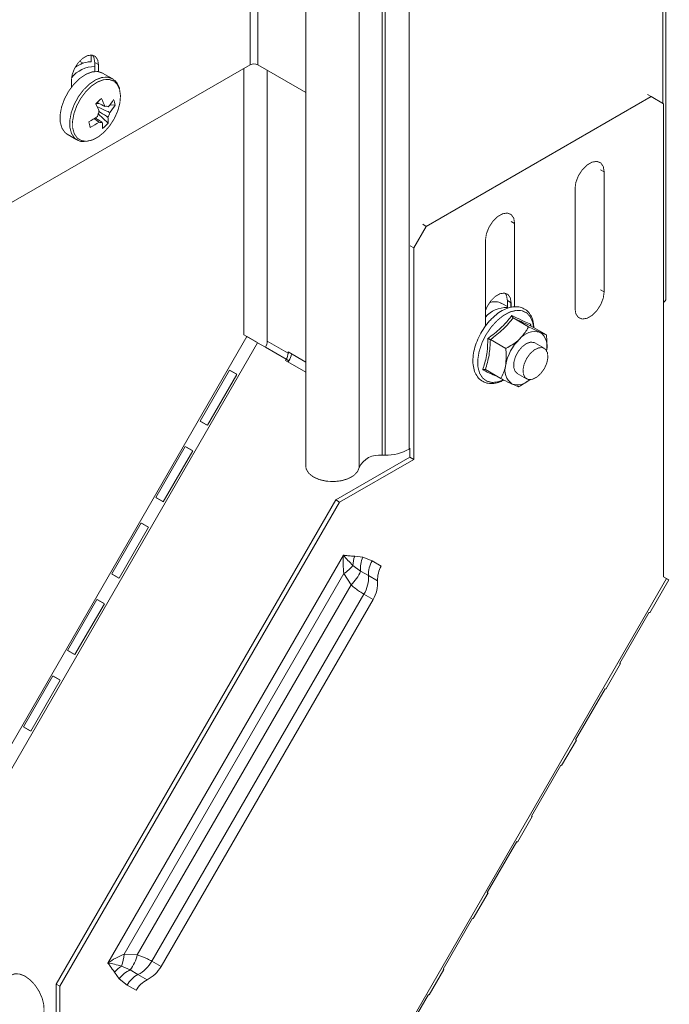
# Model space of a CAD drawing. Header units: millimetres. Extents: x 344 to 1077, y -1272 to 1089.
# Tile 2 of 14: x 690 to 800, y -1086 to -919. Entities that reach past the tile are written whole.
import ezdxf

# ---------------------------------------------------------------- set-up
doc = ezdxf.new("R2010")
doc.units = ezdxf.units.MM
doc.linetypes.add('K5LT32768', pattern=[0])
doc.linetypes.add('K5LT32769', pattern=[0])

msp = doc.modelspace()

# ---------------------------------------------------------------- linework, layer by layer
at = {"color": 7, "linetype": 'K5LT32768', "lineweight": 15}
for p, q in [((728.9936029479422, -707.3793630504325), (728.9936029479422, -926.2122939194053)), ((730.2663953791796, -707.3793631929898), (730.2663953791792, -926.2122940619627)), ((799.59509690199, -965.930550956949), (799.59509690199, -747.098447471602)), ((755.9767974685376, -772.7083412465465), (755.9767974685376, -991.5412721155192)), ((751.3876299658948, -773.7290861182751), (751.3876299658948, -992.5620169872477)), ((751.8874705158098, -773.7217138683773), (751.8874705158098, -992.5546447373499)), ((738.4266363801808, -775.5800530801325), (738.4266363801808, -994.4129839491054)), ((747.5070537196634, -775.823480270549), (747.5070537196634, -994.6564111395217)), ((701.9977533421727, -925.6906402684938), (701.9977533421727, -924.5433755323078)), ((728.9936029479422, -926.2122939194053), (685.902514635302, -951.0882497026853)), ((700.6057904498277, -925.9623958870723), (700.0059512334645, -925.6161160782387)), ((702.5941786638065, -925.8157169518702), (703.2305750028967, -926.1831007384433)), ((702.5941786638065, -927.3501728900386), (702.5941786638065, -925.8157169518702)), ((702.6341496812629, -927.3470269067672), (702.6341496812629, -925.8387917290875)), ((703.2305750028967, -927.3723430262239), (703.2305750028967, -926.1831007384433)), ((727.9218094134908, -972.0875572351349), (727.9218094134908, -926.8310234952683)), ((738.4266416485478, -930.923103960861), (730.2663953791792, -926.2122940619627)), ((705.5764580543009, -928.5701691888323), (703.932233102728, -927.6209783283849)), ((731.903755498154, -927.1575131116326), (731.903755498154, -973.1617704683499)), ((698.6343795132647, -928.8364279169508), (698.6343795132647, -930.0256702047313)), ((758.8838605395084, -953.6644280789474), (797.0676277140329, -931.6214084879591)), ((797.0676277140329, -931.6214084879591), (796.4711971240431, -931.2770964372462)), ((799.1889481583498, -932.8464236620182), (797.0676277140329, -931.6214084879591)), ((702.9797564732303, -932.7717026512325), (702.8078552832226, -932.9257654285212)), ((702.9797564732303, -932.7717026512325), (702.9474061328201, -932.6551252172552)), ((703.362107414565, -932.8095550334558), (702.9797564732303, -932.7717026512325)), ((706.0611994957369, -933.0767552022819), (705.1822375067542, -932.9897354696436)), ((799.1889481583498, -932.8464236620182), (799.1889481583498, -1013.229200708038)), ((704.8858872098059, -936.1482488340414), (703.1791137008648, -934.5576655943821)), ((697.9327214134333, -938.0135658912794), (699.5769463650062, -938.9627567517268)), ((789.1040834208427, -964.7976024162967), (789.1040834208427, -944.3840772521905)), ((784.1543351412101, -947.2415061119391), (784.1543351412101, -967.6550312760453)), ((758.8838605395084, -953.6644280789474), (756.7625411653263, -957.3386670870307)), ((758.2874299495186, -953.3201160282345), (758.8838605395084, -953.6644280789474)), ((773.901288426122, -967.3534270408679), (773.901288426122, -953.1604639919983)), ((756.7625411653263, -957.3386670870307), (756.1661105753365, -956.9943550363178)), ((768.9515388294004, -956.0178936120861), (768.9515388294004, -970.6244024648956)), ((756.7625411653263, -993.2664626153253), (756.7625411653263, -957.3386670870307)), ((772.6684588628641, -967.3015568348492), (771.7258972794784, -966.7574276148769)), ((773.3048578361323, -966.6361231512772), (772.668461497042, -966.2687393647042)), ((772.668461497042, -966.2687393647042), (772.668461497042, -967.6056817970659)), ((773.2648920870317, -966.6130514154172), (773.2648920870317, -967.4161854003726)), ((773.3048578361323, -966.6361231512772), (773.3048578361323, -967.4034849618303)), ((770.3481536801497, -969.0539509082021), (770.1792449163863, -969.1922698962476)), ((773.6597184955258, -969.215462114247), (776.2649416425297, -970.7194254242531)), ((776.628695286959, -970.270847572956), (776.6196890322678, -970.5295243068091)), ((776.6972945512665, -970.6116467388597), (779.3025176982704, -972.1156100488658)), ((728.4435461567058, -972.388846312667), (664.4376594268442, -1083.25029378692)), ((730.2542058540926, -973.4342562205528), (666.2483170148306, -1084.295707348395)), ((728.4435461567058, -972.388846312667), (727.9218094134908, -972.0875572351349)), ((731.5930953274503, -974.2071806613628), (730.2542058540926, -973.4342562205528)), ((731.903755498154, -973.1617704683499), (735.4392886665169, -975.2027903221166)), ((769.7787602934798, -972.9187666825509), (772.3839834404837, -974.4227299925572)), ((778.941313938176, -974.3868062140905), (777.3457080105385, -973.4656825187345)), ((731.5930953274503, -974.2071806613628), (735.1286284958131, -976.2482005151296)), ((738.4266414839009, -976.7360868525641), (735.4392886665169, -975.011524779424)), ((735.4392886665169, -975.011524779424), (735.4392886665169, -975.2027903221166)), ((735.1286284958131, -976.2482005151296), (735.0115101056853, -976.4510583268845)), ((735.0115101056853, -976.4510583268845), (738.4266376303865, -978.4225694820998)), ((735.1286284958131, -976.2482005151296), (735.5786284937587, -976.5080666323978)), ((735.5786284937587, -976.5080666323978), (735.461546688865, -976.7108607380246)), ((725.4737293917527, -978.089472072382), (720.4737292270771, -986.7497221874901)), ((768.9353755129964, -978.0182452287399), (771.5405986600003, -979.5222085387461)), ((774.3459508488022, -978.6619770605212), (775.9415567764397, -979.5831007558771)), ((721.7300833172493, -987.4751021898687), (726.7300834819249, -978.8148459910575)), ((717.9737296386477, -991.07985304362), (712.9737291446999, -999.7401033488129)), ((714.2300832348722, -1000.465483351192), (719.2300837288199, -991.8052269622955)), ((755.9767974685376, -991.5412721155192), (756.1661105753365, -991.4319839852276)), ((756.126144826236, -992.8990788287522), (756.126144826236, -991.4550510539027)), ((743.5496068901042, -1000.159359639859), (756.126144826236, -992.8990788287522)), ((744.1860032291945, -1000.526743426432), (756.7625411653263, -993.2664626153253)), ((751.3876299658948, -992.5620169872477), (751.8874705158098, -992.5546447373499)), ((756.7625411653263, -993.2664626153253), (756.126144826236, -992.8990788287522)), ((696.0496081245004, -1082.431770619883), (743.5496068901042, -1000.159359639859)), ((744.1860032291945, -1000.526743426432), (743.5496068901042, -1000.159359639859)), ((696.6860044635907, -1082.799154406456), (744.1860032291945, -1000.526743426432)), ((710.4737295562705, -1004.070234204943), (705.4737303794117, -1012.730486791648)), ((706.7300831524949, -1013.455861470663), (711.7300836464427, -1004.795608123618)), ((704.8336962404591, -1078.843522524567), (744.8336949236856, -1009.561492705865)), ((746.7376682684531, -1009.733481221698), (748.1076252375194, -1009.904966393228)), ((748.1076252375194, -1009.904966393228), (749.6985844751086, -1010.498520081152)), ((749.6985844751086, -1010.498520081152), (751.2466961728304, -1011.39252255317)), ((747.7450358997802, -1012.251807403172), (746.4434042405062, -1011.318514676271)), ((707.5653177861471, -1077.343390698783), (744.9002500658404, -1012.677391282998)), ((799.710684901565, -1013.53048978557), (735.7047981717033, -1124.391937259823)), ((746.1142742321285, -1014.58732737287), (744.9002500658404, -1012.677391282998)), ((749.0866385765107, -1012.989558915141), (747.7450358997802, -1012.251807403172)), ((750.6347502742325, -1013.883561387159), (749.0866385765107, -1012.989558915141)), ((796.8812006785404, -1019.312220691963), (800.0920880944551, -1013.750798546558)), ((799.1889481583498, -1013.229200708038), (799.710684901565, -1013.53048978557)), ((709.8262960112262, -1077.43994917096), (746.1142742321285, -1014.58732737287)), ((702.9737294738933, -1017.060615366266), (697.9737302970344, -1025.720867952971)), ((712.3020967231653, -1078.537022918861), (748.3020960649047, -1016.183195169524)), ((713.850208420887, -1079.431019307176), (749.8502077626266, -1017.077191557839)), ((749.8502077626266, -1017.077191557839), (748.3020960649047, -1016.183195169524)), ((699.2300830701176, -1026.446242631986), (704.2300848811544, -1017.785988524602)), ((791.7601936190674, -1027.902549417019), (796.7601934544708, -1019.242293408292)), ((789.3812009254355, -1032.302601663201), (791.8812005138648, -1027.972470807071)), ((695.473729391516, -1030.050993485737), (690.4737302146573, -1038.711249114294)), ((691.7300829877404, -1039.436623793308), (696.7300847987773, -1030.776369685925)), ((784.2601935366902, -1040.892930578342), (789.2601933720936, -1032.232674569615)), ((781.8812001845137, -1045.292983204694), (784.381201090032, -1040.962851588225)), ((776.760193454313, -1053.883308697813), (781.7601939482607, -1045.223055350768)), ((774.3812014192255, -1058.283360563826), (776.8811996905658, -1053.953236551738)), ((769.2601933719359, -1066.873689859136), (774.2601925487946, -1058.21343727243)), ((766.8812013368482, -1071.273741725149), (769.3811996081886, -1066.943617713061)), ((761.7601932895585, -1079.864071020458), (766.7601924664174, -1071.203818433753)), ((707.5653177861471, -1077.343390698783), (709.8262960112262, -1077.43994917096)), ((712.3020967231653, -1078.537022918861), (713.850208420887, -1079.431019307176)), ((706.7678361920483, -1081.507581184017), (705.9344665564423, -1080.406699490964)), ((707.16000208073, -1079.359362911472), (708.6189679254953, -1080.020144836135)), ((708.6189679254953, -1080.020144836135), (709.9285548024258, -1080.81334933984)), ((709.9285548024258, -1080.81334933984), (711.4766717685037, -1081.707342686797)), ((759.381201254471, -1084.264122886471), (761.8811995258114, -1079.933995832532)), ((696.6860044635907, -1082.799154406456), (696.0496081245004, -1082.431770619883)), ((696.0496081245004, -1096.954692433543), (696.0496081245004, -1082.431770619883)), ((708.077191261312, -1082.588887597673), (706.7678361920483, -1081.507581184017)), ((696.6860044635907, -1097.322076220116), (696.6860044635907, -1082.799154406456)), ((709.6253082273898, -1083.482880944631), (708.077191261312, -1082.588887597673)), ((754.2601958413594, -1092.854450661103), (759.2601923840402, -1084.194199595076))]:
    msp.add_line(p, q, dxfattribs=at)
at = {"color": 8, "linetype": 'K5LT32769', "lineweight": 15, "true_color": 0x808080}
for p, q in [((799.0678857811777, -747.8323854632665), (799.0678857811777, -932.7765104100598)), ((788.507652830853, -944.0397652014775), (789.1040834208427, -944.3840772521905)), ((773.3048578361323, -952.8161519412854), (773.901288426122, -953.1604639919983)), ((788.507652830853, -964.4532903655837), (789.1040834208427, -964.7976024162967)), ((735.6049460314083, -975.1071583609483), (735.4392886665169, -975.2027903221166))]:
    msp.add_line(p, q, dxfattribs=at)
at = {"color": 7, "linetype": 'K5LT32768', "const_width": 0.15}
for points in [[(703.2305750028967, -926.1831007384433), (703.0919829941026, -925.3554683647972), (702.6929208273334, -924.7876723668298), (702.0815254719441, -924.5482045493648), (701.3315381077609, -924.6659420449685), (700.5334164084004, -925.1266878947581), (699.7834290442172, -925.8748673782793), (699.1720336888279, -926.8202372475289), (698.7729715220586, -927.8487806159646), (698.6343795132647, -928.8364279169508)], [(702.5941786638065, -925.8157169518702), (702.4555866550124, -924.9880845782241), (702.2076946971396, -924.5658918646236)], [(703.932233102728, -927.6209783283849), (703.1404044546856, -927.3591314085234), (702.1700707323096, -927.4166575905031), (701.1219760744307, -927.8135254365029), (700.0619749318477, -928.5247979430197), (699.0566698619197, -929.5057843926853), (698.1692284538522, -930.6948323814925), (697.4554109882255, -932.0172514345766), (696.9600722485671, -933.3899362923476), (696.7143324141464, -934.7266503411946), (696.7336356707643, -935.9433806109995), (697.0167676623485, -936.9636867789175), (697.5459371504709, -937.7234601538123), (697.9327214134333, -938.0135658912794)], [(705.703349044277, -928.6499095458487), (705.616228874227, -928.5937503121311), (705.5764580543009, -928.5701691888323)], [(701.1048907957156, -939.2150445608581), (701.2181472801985, -939.21075553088), (702.1966706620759, -938.9904712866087), (703.2186658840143, -938.4532438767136), (704.2199195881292, -937.6328455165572), (705.1375144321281, -936.5808190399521), (705.913796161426, -935.3632752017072), (706.4999877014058, -934.0567013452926), (706.8592606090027, -932.7431951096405), (706.9690347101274, -931.5053041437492), (706.8224163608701, -930.4208033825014)], [(789.1040834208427, -944.3840772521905), (788.9548295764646, -943.4927832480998), (788.5250726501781, -942.8813102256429), (787.8666466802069, -942.6234256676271), (787.0589668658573, -942.750218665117), (786.1994516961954, -943.2464062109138), (785.3917731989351, -944.0521397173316), (784.7333459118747, -945.0702274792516), (784.3035889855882, -946.1778872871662), (784.1543351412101, -947.2415061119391)], [(773.901288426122, -953.1604639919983), (773.7520332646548, -952.269170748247), (773.3222776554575, -951.6576969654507), (772.6638516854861, -951.3998124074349), (771.8561705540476, -951.5266061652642), (770.9966567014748, -952.0227929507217), (770.1889755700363, -952.828527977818), (769.530549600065, -953.8466149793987), (769.1007939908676, -954.954274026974), (768.9515388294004, -956.0178936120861)], [(768.9515361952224, -967.9618493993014), (769.2463165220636, -967.2732596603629), (769.8577118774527, -966.3278897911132), (770.6076992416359, -965.5797103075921), (771.4058209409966, -965.1189644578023), (772.1558083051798, -965.0012269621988), (772.767203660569, -965.2406947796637), (773.1662658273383, -965.808490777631), (773.3048578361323, -966.6361231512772)], [(772.2819775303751, -965.0189142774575), (772.5298694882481, -965.4411069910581), (772.668461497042, -966.2687393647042)], [(784.1543351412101, -967.6550312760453), (784.3035889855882, -968.546325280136), (784.7333459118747, -969.1577861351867), (785.3917731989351, -969.4156821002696), (786.1994516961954, -969.2888776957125), (787.0589668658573, -968.7926901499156), (787.8666466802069, -967.9869680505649), (788.5250726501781, -966.9688688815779), (788.9548295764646, -965.8612212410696), (789.1040834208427, -964.7976024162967)], [(769.6793859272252, -966.562729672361), (770.0846910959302, -966.509437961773), (770.5951157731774, -966.5312138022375)], [(728.4435461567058, -972.388846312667), (728.6102445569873, -972.4851070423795), (728.8112963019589, -972.6011942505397), (729.038976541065, -972.732661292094), (729.2845354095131, -972.8744367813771), (729.53853717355, -973.0210850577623), (729.7912176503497, -973.1669709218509), (730.0328696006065, -973.3064812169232), (730.2542058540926, -973.4342562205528)], [(777.3457080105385, -973.4656825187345), (777.2631317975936, -973.4229975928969), (776.6378227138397, -973.3341396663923), (775.916990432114, -973.574509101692), (775.187570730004, -974.1151388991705)], [(775.187570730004, -974.1151388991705), (774.5375504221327, -974.8908048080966), (774.0453252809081, -975.8079574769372), (773.7702696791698, -976.755970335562), (773.7455558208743, -977.6205078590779), (773.9741655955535, -978.2972774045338), (774.3459508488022, -978.6619770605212)], [(775.3966744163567, -978.8175296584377), (775.3268291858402, -978.0109381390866), (775.5120382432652, -977.0806021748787), (775.929961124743, -976.138716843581), (776.530187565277, -975.2989103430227), (777.2403277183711, -974.662471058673), (777.9747207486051, -974.3061414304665), (778.6447950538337, -974.2729249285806), (779.1697235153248, -974.5668231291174), (779.486196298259, -975.1523773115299), (779.5560415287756, -975.9589688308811), (779.3708324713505, -976.8893169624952), (778.9529095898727, -977.8311901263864), (778.3526805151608, -978.6710103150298), (777.6425429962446, -979.3074480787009), (776.9081473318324, -979.6637670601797), (776.2380756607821, -979.6969820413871), (775.7131471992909, -979.4030960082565), (775.3966744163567, -978.8175296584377)], [(726.7300523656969, -978.814902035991), (726.4728658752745, -978.6664170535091), (726.2066449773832, -978.5127122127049), (725.9418468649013, -978.3598315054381), (725.6828189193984, -978.2102777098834), (725.4736954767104, -978.0895319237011)], [(726.7300834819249, -978.8148459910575), (726.5700795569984, -978.7224732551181), (726.4055343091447, -978.6274737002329), (726.2391484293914, -978.5314118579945), (726.073647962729, -978.4358589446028), (725.9117573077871, -978.3423841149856), (725.756125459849, -978.25253013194), (725.6093144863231, -978.1677622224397), (725.4737293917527, -978.089472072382)], [(720.4737292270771, -986.7497221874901), (720.6093143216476, -986.8280123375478), (720.7561256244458, -986.9127800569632), (720.9117574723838, -987.0026401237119), (721.0736481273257, -987.0961088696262), (721.2391482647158, -987.1916680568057), (721.4055341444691, -987.287729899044), (721.5700793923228, -987.3827233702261), (721.7300833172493, -987.4751021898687)], [(719.2300521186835, -991.8052832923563), (718.9728661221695, -991.6567980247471), (718.7066448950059, -991.5030933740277), (718.4418467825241, -991.3502126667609), (718.1828188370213, -991.2006588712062), (717.9736953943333, -991.0799130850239)], [(719.2300837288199, -991.8052269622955), (719.0700798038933, -991.7128542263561), (718.9055345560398, -991.6178546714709), (718.7391486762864, -991.5217928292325), (718.5736478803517, -991.4262401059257), (718.4117572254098, -991.3327652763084), (718.2561253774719, -991.2429112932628), (718.1093147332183, -991.1581431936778), (717.9737296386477, -991.07985304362)], [(738.4266363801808, -994.4129839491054), (738.5097868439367, -994.9128279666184), (738.9349273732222, -995.6193808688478), (739.6878228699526, -996.2281115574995), (740.7073972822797, -996.6896557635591), (741.9109848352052, -996.9665895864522), (743.2009839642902, -997.0364495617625), (744.4727914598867, -996.8935757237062), (745.6232792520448, -996.5495586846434), (746.5591500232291, -996.032284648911), (747.2045236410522, -995.3837091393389), (747.5070537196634, -994.6564111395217)], [(712.9737291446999, -999.7401033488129), (713.1093142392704, -999.8183934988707), (713.256126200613, -999.9031608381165), (713.4117573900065, -999.9930212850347), (713.573647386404, -1000.086490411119), (713.7391488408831, -1000.182048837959), (713.905534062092, -1000.278111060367), (714.0700793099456, -1000.373104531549), (714.2300832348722, -1000.465483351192)], [(711.7300520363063, -1004.795664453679), (711.4728653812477, -1004.64717956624), (711.2066448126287, -1004.493474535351), (710.9418467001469, -1004.340593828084), (710.682818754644, -1004.191040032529), (710.473695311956, -1004.070294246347)], [(711.7300836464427, -1004.795608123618), (711.5700797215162, -1004.703235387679), (711.4055344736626, -1004.608235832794), (711.2391479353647, -1004.512174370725), (711.0736477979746, -1004.416621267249), (710.9117578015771, -1004.323146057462), (710.7561252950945, -1004.233292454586), (710.6093146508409, -1004.148518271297), (710.4737295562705, -1004.070234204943)], [(705.4737303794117, -1012.730486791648), (705.6093141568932, -1012.808774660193), (705.7561248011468, -1012.893542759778), (705.9117573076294, -1012.983402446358), (706.0736486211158, -1013.076873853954), (706.2391487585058, -1013.17242695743), (706.4055339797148, -1013.268489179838), (706.5700805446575, -1013.363487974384), (706.7300831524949, -1013.455861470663)], [(800.0920880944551, -1013.750798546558), (800.0913606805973, -1013.750374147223), (800.0407144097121, -1013.721099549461), (799.9121821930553, -1013.64685738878), (799.710684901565, -1013.53048978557)], [(704.2300532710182, -1017.786041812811), (703.9728652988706, -1017.637560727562), (703.7066447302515, -1017.483858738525), (703.4418466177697, -1017.330974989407), (703.1828199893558, -1017.181417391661), (702.9736952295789, -1017.06067540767)], [(704.2300848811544, -1017.785988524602), (704.070079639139, -1017.69361350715), (703.9055330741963, -1017.598617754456), (703.7391478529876, -1017.502555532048), (703.5736477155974, -1017.407002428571), (703.411756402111, -1017.313531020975), (703.2561265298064, -1017.223669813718), (703.1093132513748, -1017.138903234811), (702.9737294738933, -1017.060615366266)], [(796.7601934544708, -1019.242293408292), (796.8334739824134, -1019.284627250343), (796.8734235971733, -1019.307709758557), (796.8793880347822, -1019.311182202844), (796.8512668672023, -1019.294968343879), (796.7895138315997, -1019.25933508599), (796.7601374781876, -1019.242382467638)], [(697.9737302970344, -1025.720867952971), (698.109314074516, -1025.799155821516), (698.2561247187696, -1025.883923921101), (698.4117572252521, -1025.97378360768), (698.5736485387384, -1026.067255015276), (698.7391486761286, -1026.162808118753), (698.9055338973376, -1026.258870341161), (699.0700804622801, -1026.353869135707), (699.2300830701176, -1026.446242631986)], [(696.7300531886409, -1030.776422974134), (696.4728652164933, -1030.627941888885), (696.2066446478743, -1030.474239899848), (695.9418465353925, -1030.321356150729), (695.6828199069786, -1030.171798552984), (695.4736951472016, -1030.051056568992)], [(696.7300847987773, -1030.776369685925), (696.5700795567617, -1030.683994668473), (696.4055329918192, -1030.588998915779), (696.2391477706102, -1030.492936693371), (696.07364763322, -1030.397383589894), (695.9117563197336, -1030.303912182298), (695.7561264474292, -1030.21405097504), (695.6093131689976, -1030.129284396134), (695.473729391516, -1030.050993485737)], [(789.2601933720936, -1032.232674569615), (789.3334742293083, -1032.275002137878), (789.3734235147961, -1032.29809091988), (789.379387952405, -1032.301563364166), (789.351266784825, -1032.285349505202), (789.2895137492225, -1032.249716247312), (789.2601373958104, -1032.232763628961)], [(690.4737302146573, -1038.711249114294), (690.6093139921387, -1038.789536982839), (690.7561246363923, -1038.874305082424), (690.9117571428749, -1038.964164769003), (691.0736484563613, -1039.057636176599), (691.2391485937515, -1039.153189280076), (691.4055338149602, -1039.249251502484), (691.570080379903, -1039.34425029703), (691.7300829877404, -1039.436623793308)], [(781.7601939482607, -1045.223055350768), (781.8334741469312, -1045.2653832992), (781.8734240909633, -1045.288471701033), (781.8793878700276, -1045.291944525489), (781.8512667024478, -1045.275730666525), (781.7895136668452, -1045.240097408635), (781.7601373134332, -1045.223144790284)], [(774.2601925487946, -1058.21343727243), (774.3334727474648, -1058.255768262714), (774.3734226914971, -1058.278856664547), (774.3793891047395, -1058.282321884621), (774.3512666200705, -1058.266111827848), (774.2895135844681, -1058.23048161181), (774.260137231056, -1058.213528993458)], [(766.7601924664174, -1071.203818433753), (766.8334726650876, -1071.246149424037), (766.87342260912, -1071.26923782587), (766.8793890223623, -1071.272703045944), (766.8512665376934, -1071.256492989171), (766.7895135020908, -1071.220862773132), (766.7601371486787, -1071.203910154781)], [(693.2623316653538, -1088.611025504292), (693.740993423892, -1087.985259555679), (693.9800503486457, -1087.101956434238), (693.9601359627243, -1086.032747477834), (693.6828518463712, -1084.864331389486), (693.170693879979, -1083.691453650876), (692.465187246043, -1082.609222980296), (691.6235357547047, -1081.705397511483), (690.7139962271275, -1081.053267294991), (689.8103151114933, -1080.705704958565), (688.9857857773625, -1080.690913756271), (688.5114756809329, -1080.868803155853)], [(759.2601923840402, -1084.194199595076), (759.3334752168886, -1084.236529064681), (759.3734225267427, -1084.259618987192), (759.379388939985, -1084.263084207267), (759.3512664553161, -1084.246871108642), (759.2895134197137, -1084.211243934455), (759.2601370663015, -1084.194288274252)]]:
    msp.add_lwpolyline(points, dxfattribs=at)
at = {"color": 8, "linetype": 'K5LT32769', "true_color": 0x808080, "const_width": 0.15}
for points in [[(705.5764580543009, -928.5701691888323), (704.7846294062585, -928.3083222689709), (703.8142956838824, -928.3658484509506), (702.7662010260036, -928.7627162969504), (701.7061998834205, -929.4739888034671), (700.7008948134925, -930.4549752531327), (699.8134534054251, -931.64402324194), (699.0996359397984, -932.9664422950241), (698.6042972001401, -934.339127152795), (698.3585573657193, -935.675841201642), (698.3778606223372, -936.8925714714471), (698.6609926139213, -937.9128776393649), (699.1901621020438, -938.6726510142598), (699.5494455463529, -938.9465958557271)], [(706.8224163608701, -930.4208033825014), (706.4286172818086, -929.5578296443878), (705.8123803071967, -928.9706138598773), (705.0124252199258, -928.6960466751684), (704.0790174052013, -928.7513831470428), (703.070809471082, -929.1331458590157), (702.0511454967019, -929.8173481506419), (701.0840965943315, -930.7610040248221), (700.2304253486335, -931.9048106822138), (699.5437741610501, -933.1769063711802), (699.0672855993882, -934.4973522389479), (698.8308970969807, -935.7831861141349), (698.849465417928, -936.9536178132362), (699.1218236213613, -937.935087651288), (699.6308548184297, -938.6659569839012), (700.3445774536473, -939.1002741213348), (701.1048907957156, -939.2150445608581)], [(777.1199984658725, -970.8556683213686), (776.9809797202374, -970.0101771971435), (776.5778056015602, -969.0556048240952), (775.9483819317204, -968.3710090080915), (775.1266395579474, -967.9933073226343), (774.1568774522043, -967.9428584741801), (773.0913787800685, -968.222380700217), (771.9875844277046, -968.8168070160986), (770.9049978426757, -969.694098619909)], [(770.9049978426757, -969.694098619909), (769.9019845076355, -970.8069343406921), (769.0326135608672, -972.0953613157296), (768.3437549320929, -973.489882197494), (767.8725478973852, -974.9153378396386), (767.6443885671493, -976.2948797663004), (767.6715838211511, -977.5541297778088), (767.9526637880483, -978.6252149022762), (768.4724793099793, -979.4503735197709), (769.2030000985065, -979.9851448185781), (770.1048504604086, -980.2006701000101), (771.1294087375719, -980.085352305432), (771.9266848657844, -979.7935401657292)]]:
    msp.add_lwpolyline(points, dxfattribs=at)
at = {"color": 8, "linetype": 'K5LT32769', "lineweight": 15, "true_color": 0x808080}
for centre, radius, start, end in [((702.6457576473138, -931.6076873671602), 5.112157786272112, 90.57809409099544, 141.1769177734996), ((770.5548663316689, -968.9828247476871), 2.514697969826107, 62.24611086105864, 111.8509997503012)]:
    msp.add_arc(centre, radius, start, end, dxfattribs=at)
at = {"color": 7, "linetype": 'K5LT32768', "lineweight": 15}
for centre, radius, start, end in [((729.6299990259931, -927.4405358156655), 1.383321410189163, 62.60969690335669, 117.3902902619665), ((689.8628805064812, -917.4628150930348), 20.05032978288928, 310.0102569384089, 313.724858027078), ((690.3941801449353, -939.241305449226), 13.92811352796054, 21.33400537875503, 27.45394338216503), ((691.3620351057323, -938.373887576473), 13.92811352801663, 21.33400537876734, 27.45394338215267), ((704.5644285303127, -933.8981447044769), 0.6340440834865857, 59.97738742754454, 111.1429595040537), ((698.3470452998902, -927.5708234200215), 8.722992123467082, 318.5147433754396, 328.616623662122), ((698.6130300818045, -928.5331677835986), 8.724644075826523, 318.5157022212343, 328.6156648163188), ((700.5649910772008, -934.0831708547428), 5.587591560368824, 10.37652708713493, 20.64160569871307), ((695.7502459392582, -924.733798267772), 12.58811769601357, 297.5802291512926, 305.4890650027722), ((705.4163402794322, -935.421867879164), 2.398516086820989, 148.6554620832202, 169.4660369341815), ((702.7910712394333, -933.8740532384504), 2.398332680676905, 328.6543525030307, 349.4663178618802), ((700.2915207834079, -935.842154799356), 4.604551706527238, 356.1883718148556, 9.002255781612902), ((669.4691988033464, -945.3203468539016), 33.46500189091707, 14.65320932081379, 16.36492346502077), ((696.0158423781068, -925.6943244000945), 12.5913998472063, 297.5812712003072, 305.4880283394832), ((703.6428023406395, -935.3977238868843), 0.6340519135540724, 239.9777804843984, 291.1429263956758), ((699.3235739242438, -936.7095726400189), 4.604643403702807, 356.188447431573, 9.001940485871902), ((698.7507481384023, -930.2764003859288), 8.49226328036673, 307.478927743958, 316.2561872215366), ((798.7412524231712, -965.8573016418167), 0.8569806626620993, 301.4938627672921, 355.0967345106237), ((772.5365569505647, -972.1782374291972), 4.722098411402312, 88.39932243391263, 139.3937902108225), ((777.3687116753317, -974.9091402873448), 3.353428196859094, 75.50603760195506, 141.3782717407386), ((776.6280428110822, -973.986657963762), 2.810385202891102, 343.7556730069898, 55.79291783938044), ((729.7408246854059, -973.0878852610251), 2.164192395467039, 328.8561506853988, 358.0435504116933), ((780.4377665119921, -978.7038116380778), 8.187264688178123, 134.0163666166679, 169.5398600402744), ((733.2763578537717, -975.1289051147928), 2.164192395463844, 328.8561506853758, 358.0435504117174), ((732.3103534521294, -974.5895110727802), 3.78978590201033, 329.5860475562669, 348.4443296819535), ((775.1020303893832, -978.1093378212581), 2.858201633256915, 161.81646455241, 235.5129097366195), ((774.3748177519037, -977.6755267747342), 2.928576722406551, 252.2840697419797, 315.6312732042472), ((751.9299150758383, -983.9682771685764), 8.586472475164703, 269.7167749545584, 298.1193049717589), ((750.8674909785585, -996.2405224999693), 3.715097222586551, 81.95175849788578, 154.7607928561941), ((751.3164216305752, -1011.403366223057), 4.873756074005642, 159.9629365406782, 179.002436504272), ((752.5538967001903, -1011.793350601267), 4.830665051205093, 156.9884930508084, 185.445882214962), ((753.5478118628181, -1012.764801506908), 4.466831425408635, 149.5120112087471, 182.8841677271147), ((740.9060578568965, -1006.585896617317), 7.28422121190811, 303.2528502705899, 319.480396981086), ((755.0960473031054, -1013.658834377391), 4.466953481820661, 149.5124804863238, 182.8836984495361), ((741.3372458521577, -1009.514703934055), 6.967891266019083, 313.2810288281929, 336.870128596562), ((743.3672067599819, -1013.27771707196), 5.726686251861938, 329.512015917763, 2.884254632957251), ((744.9154865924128, -1014.171755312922), 5.726520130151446, 329.5115232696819, 2.884696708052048), ((733.5440896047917, -1128.791788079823), 116.480699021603, 59.94502559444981, 60.01377016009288), ((723.7261920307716, -1145.794694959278), 121.1145965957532, 59.94661062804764, 60.0127251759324), ((724.8041980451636, -1143.929911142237), 103.960646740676, 59.93845586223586, 60.01548085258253), ((717.3041979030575, -1156.920292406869), 103.9606468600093, 59.93845586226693, 60.01548085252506), ((700.2924278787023, -1076.929890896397), 7.284635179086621, 340.5182651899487, 356.7459544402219), ((703.0440518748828, -1075.838958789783), 6.968644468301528, 323.1301088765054, 346.7181167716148), ((707.3180890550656, -1075.715780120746), 5.727106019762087, 297.11699070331, 330.4875752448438), ((709.6700065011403, -1083.537127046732), 4.873790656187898, 120.997485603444, 140.0365862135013), ((710.6264849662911, -1084.414118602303), 4.830851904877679, 114.5546945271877, 143.0110160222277), ((711.9647314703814, -1084.789464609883), 4.467158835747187, 117.1170775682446, 150.4875799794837), ((708.8663210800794, -1076.609901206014), 5.726939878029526, 297.1165486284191, 330.4880678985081), ((702.0187858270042, -1183.387393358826), 119.5245331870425, 59.94455086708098, 60.01154531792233), ((713.5129366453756, -1085.683549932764), 4.467280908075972, 117.1175468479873, 150.4871106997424)]:
    msp.add_arc(centre, radius, start, end, dxfattribs=at)
for points, knots in [([(701.9977533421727, -925.7157314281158), (701.761436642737, -925.7166245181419), (701.1874465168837, -925.7187937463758), (700.2717006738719, -926.0133598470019), (699.6164082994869, -926.4094280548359), (699.3109417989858, -926.5940564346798)], [0, 0, 0, 0, 0.2719894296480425, 0.660635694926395, 1, 1, 1, 1]), ([(706.8185046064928, -930.286785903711), (706.7603535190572, -930.1117919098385), (706.5951286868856, -929.614581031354), (706.2388934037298, -929.0334385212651), (705.8400806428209, -928.7849747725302), (705.7045923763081, -928.7005644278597)], [0, 0, 0, 0, 0.2639422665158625, 0.7499398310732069, 1, 1, 1, 1]), ([(702.9646178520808, -933.2849698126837), (703.5974790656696, -933.5817607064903), (704.3262870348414, -933.92354744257), (705.053278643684, -934.2672524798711), (705.1489862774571, -934.3125008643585)], [0, 0, 0, 0, 0.8683511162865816, 1, 1, 1, 1]), ([(703.0240264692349, -932.6370555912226), (703.3741245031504, -932.8154471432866), (703.811172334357, -933.0381437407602), (704.2486882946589, -933.2622056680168), (704.3357312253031, -933.3067823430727)], [0, 0, 0, 0, 0.8010519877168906, 1, 1, 1, 1]), ([(702.672271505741, -935.2202305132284), (702.9812639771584, -935.4186320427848), (703.3810974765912, -935.6753618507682), (703.7807110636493, -935.9310109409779), (703.8715021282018, -935.9890936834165)], [0, 0, 0, 0, 0.7728028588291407, 1, 1, 1, 1]), ([(704.8393544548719, -935.1216651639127), (704.7485633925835, -935.0635816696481), (704.2170061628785, -934.7235184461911), (703.6851498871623, -934.3819852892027), (703.2441357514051, -934.0987866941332)], [0, 0, 0, 0, 0.1708020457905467, 1, 1, 1, 1]), ([(703.3255634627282, -935.9467059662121), (703.2434229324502, -935.8893003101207), (702.9571826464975, -935.6892552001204), (702.6719279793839, -935.4884415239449), (702.4685310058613, -935.3452540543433)], [0, 0, 0, 0, 0.2869635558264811, 1, 1, 1, 1]), ([(699.5610701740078, -938.9102371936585), (699.7236592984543, -939.0129351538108), (700.0872260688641, -939.2425788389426), (700.5350668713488, -939.2596578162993), (700.7826307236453, -939.2690989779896)], [0, 0, 0, 0, 0.4472056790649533, 1, 1, 1, 1]), ([(771.6888343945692, -966.7820970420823), (771.5439610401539, -966.6885082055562), (771.2575867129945, -966.5035091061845), (770.9045317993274, -966.486704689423), (770.7300831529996, -966.4784014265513)], [0, 0, 0, 0, 0.5058880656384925, 1, 1, 1, 1]), ([(777.1615763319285, -970.8796613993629), (777.1408810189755, -970.56172082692), (777.0932605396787, -969.8301309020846), (776.7266714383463, -968.8719772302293), (776.1180173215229, -968.0464456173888), (775.3047416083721, -967.5103053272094), (774.3710189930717, -967.2799565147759), (773.3627408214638, -967.3386543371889), (772.3047224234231, -967.6822809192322), (771.2761886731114, -968.2458616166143), (770.63997994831, -968.7998422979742), (770.3481536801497, -969.0539509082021)], [0, 0, 0, 0, 0.09272851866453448, 0.2133708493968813, 0.3318490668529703, 0.4457108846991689, 0.556525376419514, 0.6676599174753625, 0.7822947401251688, 0.9001395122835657, 1, 1, 1, 1]), ([(770.1792449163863, -969.1922698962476), (770.0029117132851, -969.3684254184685), (769.4928148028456, -969.8780083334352), (768.7229707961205, -970.8651607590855), (767.9480638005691, -972.156045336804), (767.3500563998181, -973.5238847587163), (766.9549593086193, -974.9068924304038), (766.7835654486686, -976.2493970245), (766.8506433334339, -977.4965146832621), (767.1656000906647, -978.5916622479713), (767.7254750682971, -979.4741254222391), (768.4966419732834, -980.081814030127), (769.4077415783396, -980.3865564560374), (770.3996280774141, -980.3852223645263), (771.2919756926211, -980.1831304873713), (771.8430364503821, -979.8823339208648), (772.0449304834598, -979.7721300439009)], [0, 0, 0, 0, 0.0408633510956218, 0.1182095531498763, 0.1955355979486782, 0.2729087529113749, 0.35045525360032, 0.4283545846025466, 0.5067539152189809, 0.5855049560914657, 0.6632931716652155, 0.7382984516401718, 0.8107915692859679, 0.8829818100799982, 0.9571276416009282, 1, 1, 1, 1]), ([(769.3595730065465, -972.6948816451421), (769.5481097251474, -972.5614710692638), (770.49373614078, -971.8923358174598), (771.97717463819, -970.6458880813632), (772.9755904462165, -969.3862828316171), (773.4371936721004, -968.8039224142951)], [0, 0, 0, 0, 0.1180830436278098, 0.5922583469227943, 1, 1, 1, 1]), ([(773.6597184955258, -969.215462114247), (773.115861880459, -969.8763743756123), (772.0107960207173, -971.2192863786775), (770.5305203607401, -972.3463737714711), (769.7787602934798, -972.9187666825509)], [0, 0, 0, 0, 0.4921485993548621, 1, 1, 1, 1]), ([(773.4371936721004, -968.8039224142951), (773.5897891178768, -968.8797436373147), (774.3551469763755, -969.2600326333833), (775.5328244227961, -969.8242619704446), (776.2822224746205, -970.1296541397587), (776.628695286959, -970.270847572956)], [0, 0, 0, 0, 0.1180834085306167, 0.5922592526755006, 1, 1, 1, 1]), ([(773.6597184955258, -969.215462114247), (773.6321863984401, -969.1953509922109), (773.5772328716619, -969.1552095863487), (773.5096775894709, -969.0542738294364), (773.460361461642, -968.9364204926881), (773.4420675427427, -968.8487802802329), (773.4373337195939, -968.8052113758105), (773.4371936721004, -968.8039224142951)], [0, 0, 0, 0, 0.2361752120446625, 0.4714010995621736, 0.7324773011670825, 0.9920854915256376, 1, 1, 1, 1]), ([(776.6972945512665, -970.6116467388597), (776.2917661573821, -970.4361544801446), (775.4677705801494, -970.0795707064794), (774.268678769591, -969.5064978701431), (773.6597184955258, -969.215462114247)], [0, 0, 0, 0, 0.4921487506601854, 1, 1, 1, 1]), ([(776.6972945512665, -970.6116467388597), (776.672055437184, -970.5925837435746), (776.6216789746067, -970.5545346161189), (776.587808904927, -970.4690950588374), (776.5870926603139, -970.3735755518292), (776.610687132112, -970.3052109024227), (776.6281782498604, -970.2718341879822), (776.628695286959, -970.270847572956)], [0, 0, 0, 0, 0.2361779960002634, 0.4714037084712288, 0.7324590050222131, 0.992091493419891, 1, 1, 1, 1]), ([(776.2649416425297, -970.7194254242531), (776.1657125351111, -970.912916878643), (775.7887803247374, -971.6479145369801), (775.1899315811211, -972.3204924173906), (774.7487324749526, -972.8160111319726)], [0, 0, 0, 0, 0.2632545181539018, 1, 1, 1, 1]), ([(776.2649416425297, -970.7194254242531), (776.9077659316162, -971.0379066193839), (777.6251740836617, -971.3933396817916), (778.1531146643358, -971.63709655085), (778.208000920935, -971.6624382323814)], [0, 0, 0, 0, 0.8960370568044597, 1, 1, 1, 1]), ([(778.208000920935, -971.6624382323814), (778.5676067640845, -971.8210075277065), (779.0162940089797, -972.0188575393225), (779.2551047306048, -972.0995829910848), (779.3025176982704, -972.1156100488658)], [0, 0, 0, 0, 0.801462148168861, 1, 1, 1, 1]), ([(768.4734513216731, -978.0527797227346), (768.5386043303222, -977.8604116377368), (768.8653852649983, -976.8955717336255), (769.2761464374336, -975.1454977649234), (769.3331966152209, -973.4696756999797), (769.3595730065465, -972.694881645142)], [0, 0, 0, 0, 0.1180832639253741, 0.5922575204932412, 1, 1, 1, 1]), ([(769.7787602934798, -972.9187666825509), (769.7331161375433, -973.8086727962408), (769.6403714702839, -975.6168790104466), (769.172821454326, -977.2094538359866), (768.9353755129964, -978.0182452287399)], [0, 0, 0, 0, 0.4921485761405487, 1, 1, 1, 1]), ([(769.7787602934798, -972.9187666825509), (769.7482963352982, -972.9014519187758), (769.6874902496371, -972.866891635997), (769.5769109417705, -972.8070116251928), (769.4655072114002, -972.7483938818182), (769.3936349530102, -972.7119007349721), (769.3605510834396, -972.695370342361), (769.3595730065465, -972.6948816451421)], [0, 0, 0, 0, 0.2361767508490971, 0.4714089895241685, 0.7324652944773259, 0.9920907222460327, 1, 1, 1, 1]), ([(774.7487324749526, -972.8160111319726), (774.6481391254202, -972.9086074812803), (773.9939941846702, -973.5107490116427), (773.1533153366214, -974.0280359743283), (772.4138810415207, -974.4073914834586), (772.3839834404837, -974.4227299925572)], [0, 0, 0, 0, 0.1484838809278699, 0.9655705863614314, 1, 1, 1, 1]), ([(779.3025176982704, -972.1156100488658), (779.3739827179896, -972.9792967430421), (779.4537392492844, -973.9431900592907), (779.3190942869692, -974.8191996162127), (779.3050965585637, -974.9102698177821)], [0, 0, 0, 0, 0.8960397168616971, 1, 1, 1, 1]), ([(772.3865623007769, -977.2174019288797), (772.4451234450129, -976.4847541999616), (772.5181913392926, -975.5706151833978), (772.4062149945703, -974.6128773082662), (772.3839834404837, -974.4227299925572)], [0, 0, 0, 0, 0.8014620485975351, 1, 1, 1, 1]), ([(768.4734513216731, -978.0527797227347), (768.4746121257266, -978.052164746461), (768.5138815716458, -978.0313603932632), (768.5973595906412, -977.99756577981), (768.7222675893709, -977.9745676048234), (768.8422015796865, -977.9779172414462), (768.904275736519, -978.0047844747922), (768.9353755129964, -978.0182452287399)], [0, 0, 0, 0, 0.007908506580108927, 0.2675409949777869, 0.5285962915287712, 0.7638220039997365, 1, 1, 1, 1]), ([(771.5405986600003, -979.5222085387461), (771.8603897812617, -978.8843892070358), (772.2172836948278, -978.1725688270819), (772.3706212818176, -977.3073502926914), (772.3865623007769, -977.2174019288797)], [0, 0, 0, 0, 0.8960397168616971, 1, 1, 1, 1]), ([(773.4836579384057, -980.4652213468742), (773.0097484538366, -980.2406717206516), (772.4184418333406, -979.960496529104), (771.6860138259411, -979.5948111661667), (771.5405986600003, -979.5222085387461)], [0, 0, 0, 0, 0.8014614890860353, 1, 1, 1, 1]), ([(776.5091404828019, -979.670741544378), (775.9189423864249, -980.0997033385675), (775.3021427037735, -980.5479994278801), (774.6081073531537, -980.9030791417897), (774.578174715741, -980.9183931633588)], [0, 0, 0, 0, 0.9568715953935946, 1, 1, 1, 1]), ([(774.578174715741, -980.9183931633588), (774.3265998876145, -980.825791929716), (774.0458350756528, -980.7224462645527), (773.5366009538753, -980.4894454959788), (773.4836579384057, -980.4652213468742)], [0, 0, 0, 0, 0.8960340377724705, 1, 1, 1, 1]), ([(744.9002500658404, -1012.677391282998), (744.8472898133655, -1012.151968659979), (744.7404639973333, -1011.092141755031), (744.7894682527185, -1010.0697744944), (744.8333063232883, -1009.565958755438), (744.8336949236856, -1009.561492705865)], [0, 0, 0, 0, 0.4935369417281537, 0.9955104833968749, 1, 1, 1, 1]), ([(744.8336949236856, -1009.561492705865), (744.8375163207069, -1009.561910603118), (744.8551102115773, -1009.563834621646), (744.9277731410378, -1009.57183810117), (745.217001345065, -1009.603460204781), (745.8291604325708, -1009.671520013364), (746.3953159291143, -1009.710132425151), (746.7376682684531, -1009.733481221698)], [0, 0, 0, 0, 0.006064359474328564, 0.02792059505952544, 0.1153468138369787, 0.4650531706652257, 1, 1, 1, 1]), ([(746.4434042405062, -1011.318514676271), (746.1487281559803, -1011.015401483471), (745.5560792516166, -1010.405783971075), (745.0677078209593, -1009.840984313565), (744.8364530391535, -1009.564786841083), (744.8336949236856, -1009.561492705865)], [0, 0, 0, 0, 0.494219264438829, 0.9939676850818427, 1, 1, 1, 1]), ([(748.3020960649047, -1016.183195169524), (748.0630296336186, -1016.038969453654), (747.4084521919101, -1015.644071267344), (746.6167982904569, -1014.997656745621), (746.1142742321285, -1014.58732737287)], [0, 0, 0, 0, 0.3652225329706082, 1, 1, 1, 1]), ([(704.8336962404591, -1078.843522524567), (704.8373694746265, -1078.840953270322), (705.2517475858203, -1078.551115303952), (706.1126039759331, -1077.997557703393), (707.0838234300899, -1077.560210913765), (707.5653177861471, -1077.343390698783)], [0, 0, 0, 0, 0.004489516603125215, 0.5064630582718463, 1, 1, 1, 1]), ([(709.8262960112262, -1077.43994917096), (710.432882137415, -1077.670037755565), (711.3884707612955, -1078.032509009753), (712.057684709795, -1078.40205602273), (712.3020967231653, -1078.537022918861)], [0, 0, 0, 0, 0.6347774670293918, 1, 1, 1, 1]), ([(705.9344665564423, -1080.406699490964), (705.696711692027, -1080.055803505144), (705.3394814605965, -1079.528577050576), (704.9627991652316, -1079.019703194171), (704.8359685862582, -1078.846623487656), (704.8336962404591, -1078.843522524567)], [0, 0, 0, 0, 0.6615146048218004, 0.9939355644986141, 1, 1, 1, 1]), ([(704.8336962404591, -1078.843522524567), (704.8379277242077, -1078.844264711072), (705.1927173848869, -1078.906493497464), (705.9259726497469, -1079.047141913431), (706.7501872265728, -1079.255675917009), (707.16000208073, -1079.359362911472)], [0, 0, 0, 0, 0.006032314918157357, 0.5057807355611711, 1, 1, 1, 1])]:
    msp.add_open_spline(points, degree=3, knots=knots, dxfattribs=at)
at = {"color": 8, "linetype": 'K5LT32769', "lineweight": 15, "true_color": 0x808080}
msp.add_open_spline([(771.0687304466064, -979.2498112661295), (770.7301762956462, -979.0957978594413), (770.0172634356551, -978.7714830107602), (769.005001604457, -978.3002366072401), (768.4734513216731, -978.0527797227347)], degree=3, knots=[0, 0, 0, 0, 0.4748885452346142, 1, 1, 1, 1], dxfattribs=at)

doc.saveas('drawing.dxf')
